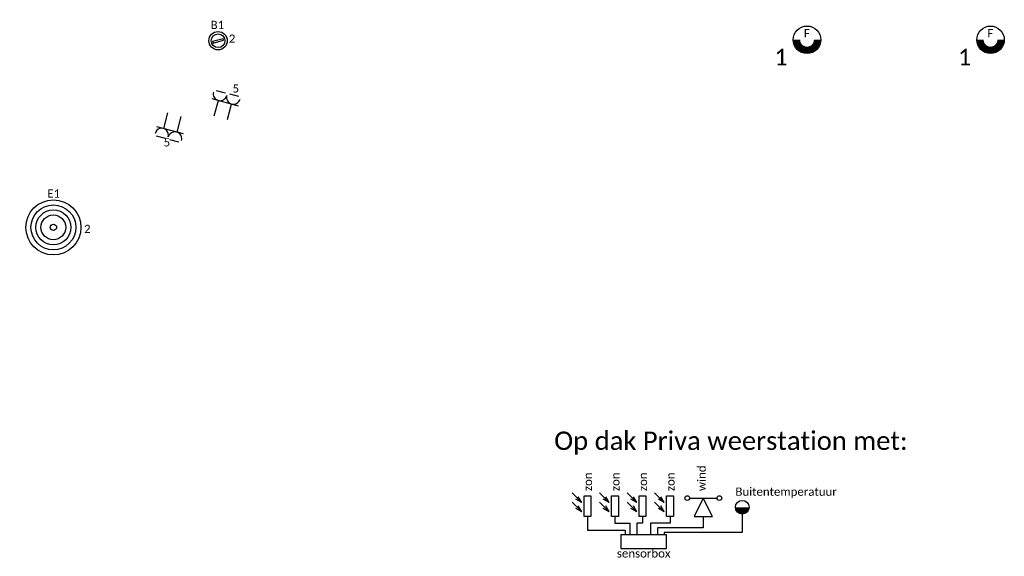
# Model space of a CAD drawing. Header units: millimetres. Extents: x -197899 to 120983, y -4228 to 45370.
# Tile 170 of 200: x 21257 to 31987, y -1524 to 4326. Entities that reach past the tile are written whole.
import ezdxf
from ezdxf.enums import TextEntityAlignment as Align

# ---------------------------------------------------------------- set-up
doc = ezdxf.new("R2010")
doc.units = ezdxf.units.MM
for name, color, linetype in [('EL6222--', 3, 'Continuous'), ('EL6223--', 3, 'Continuous'), ('EL6311--', 3, 'Continuous')]:
    doc.layers.add(name, color=color, linetype=linetype)
doc.styles.add('BURO-018', font='burofont.shx', dxfattribs={"height": 180})
doc.styles.add('STABICAD-018', font='calibri.ttf', dxfattribs={"height": 180})

# ---------------------------------------------------------------- blocks, each defined once
blk = doc.blocks.new('E00125CP')
at = {"color": 0, "linetype": 'Continuous'}
for p, q in [((-2.5, 6.5), (-0.5, 6.5)), ((0.5, 6.5), (2.5, 6.5))]:
    blk.add_line(p, q, dxfattribs=at)
blk = doc.blocks.new('*U304')
at = {"color": 0, "linetype": 'Continuous'}
for p, q in [((-3, 4.5), (3, 4.5)), ((-1.5, 1), (-1.5, 4.5)), ((1.5, 1), (1.5, 4.5))]:
    blk.add_line(p, q, dxfattribs=at)
for centre in [(-1.5, 6), (1.5, 6)]:
    blk.add_arc(centre, 1.5, 180, 0, dxfattribs=at)
at = {"color": 0, "linetype": 'ByBlock'}
blk.add_blockref('E00125CP', (0, 0), dxfattribs=at)
at = {"color": 0, "linetype": 'Continuous', "style": 'STABICAD-018'}
for tag, p in [('PANEL', (0, 11.5)), ('CIRCUIT', (0, 8.5)), ('SUBCIRCUIT', (4.5, 8.5)), ('ARTICLECODE', (0, 0))]:
    blk.add_attdef(tag, text='', height=1.8, dxfattribs=at).set_placement(p, align=Align.MIDDLE)
at = {"color": 0, "linetype": 'Continuous', "style": 'STABICAD-018', "flags": 1}
blk.add_attdef('POWERCODE', text='', height=1.8, dxfattribs=at).set_placement((13, 8.5), align=Align.MIDDLE)
blk = doc.blocks.new('*U305')
at = {"color": 0, "linetype": 'Continuous'}
for p, q in [((-3, 4.5), (3, 4.5)), ((-1.5, 1), (-1.5, 4.5)), ((1.5, 1), (1.5, 4.5))]:
    blk.add_line(p, q, dxfattribs=at)
for centre in [(-1.5, 6), (1.5, 6)]:
    blk.add_arc(centre, 1.5, 180, 0, dxfattribs=at)
at = {"color": 0, "linetype": 'ByBlock'}
blk.add_blockref('E00125CP', (0, 0), dxfattribs=at)
at = {"color": 0, "linetype": 'Continuous', "style": 'STABICAD-018'}
for tag, p in [('PANEL', (0, 11.5)), ('CIRCUIT', (0, 8.5)), ('SUBCIRCUIT', (4.5, 8.5)), ('ARTICLECODE', (0, 0))]:
    blk.add_attdef(tag, text='', height=1.8, dxfattribs=at).set_placement(p, align=Align.MIDDLE)
at = {"color": 0, "linetype": 'Continuous', "style": 'STABICAD-018', "flags": 1}
blk.add_attdef('POWERCODE', text='', height=1.8, dxfattribs=at).set_placement((13, 8.5), align=Align.MIDDLE)
blk = doc.blocks.new('*U512')
at = {"linetype": 'Continuous'}
for p, q in [((-57, -21), (47, 39)), ((-47, -39), (57, 21)), ((57, 21), (47, 39)), ((-57, -21), (-47, -39))]:
    blk.add_line(p, q, dxfattribs=at)
for radius in [100, 75]:
    blk.add_circle((0, 0), radius, dxfattribs=at)
at = {"color": 0, "linetype": 'Continuous', "style": 'STABICAD-018'}
for tag, p in [('LIGHTFIXTURECODE', (0, 225)), ('PANEL', (0, -225))]:
    blk.add_attdef(tag, text='', height=180, dxfattribs=at).set_placement(p, align=Align.MIDDLE)
for tag, p in [('CIRCUIT', (150, 0)), ('SWITCHCODE', (250, 0)), ('SUBCIRCUIT', (350, 0))]:
    blk.add_attdef(tag, text='', height=180, dxfattribs=at).set_placement(p, align=Align.MIDDLE_LEFT)
blk = doc.blocks.new('E00520')
at = {"color": 0, "linetype": 'Continuous'}
for p, q in [((-2.62, 6.12), (-0.5, 4)), ((-0.5, 4), (-1.8, 4.75)), ((-0.5, 4), (-1.25, 5.3)), ((0, 5.5), (1.5, 5.5)), ((0, 1), (0, 5.5)), ((1.5, 5.5), (1.5, 1)), ((-2.62, 4.12), (-0.5, 2)), ((-0.5, 2), (-1.8, 2.75)), ((-0.5, 2), (-1.25, 3.3)), ((1.5, 1), (0, 1))]:
    blk.add_line(p, q, dxfattribs=at)
at = {"color": 0, "linetype": 'Continuous', "style": 'STABICAD-018'}
for tag, p in [('SWITCHCODE', (0, 8)), ('ARTICLECODE', (0, 0))]:
    blk.add_attdef(tag, text='', height=1.8, dxfattribs=at).set_placement(p, align=Align.MIDDLE)
blk = doc.blocks.new('E00519')
at = {"color": 0, "linetype": 'Continuous'}
for p, q in [((-3, 5), (3, 5)), ((0, 5), (-2, 1)), ((2, 1), (0, 5)), ((-2, 1), (2, 1))]:
    blk.add_line(p, q, dxfattribs=at)
for centre in [(-3.5, 5), (3.5, 5)]:
    blk.add_circle(centre, 0.5, dxfattribs=at)
at = {"color": 0, "linetype": 'Continuous', "style": 'STABICAD-018'}
for tag, p in [('SWITCHCODE', (0, 8)), ('ARTICLECODE', (0, 0))]:
    blk.add_attdef(tag, text='', height=1.8, dxfattribs=at).set_placement(p, align=Align.MIDDLE)
blk = doc.blocks.new('E00113')
at = {"color": 0, "linetype": 'Continuous'}
for p, q in [((-5, 4), (-5, 1)), ((5, 4), (-5, 4)), ((5, 1), (5, 4)), ((-5, 1), (5, 1))]:
    blk.add_line(p, q, dxfattribs=at)
at = {"color": 0, "linetype": 'Continuous', "style": 'STABICAD-018'}
for tag, p in [('TEXT1', (0, 6)), ('TEXT2', (0, 2.5)), ('ARTICLECODE', (0, 0))]:
    blk.add_attdef(tag, text='', height=1.8, dxfattribs=at).set_placement(p, align=Align.MIDDLE)
blk = doc.blocks.new('PI_SYM067')
at = {"color": 0, "linetype": 'Continuous'}
blk.add_line((0, 2), (0, 1), dxfattribs=at)
at = {"color": 0, "linetype": 'Continuous', "const_width": 1.5}
blk.add_lwpolyline([(-0.75, 3.5, 1), (0.75, 3.5, 1)], format="xyb", dxfattribs=at)
at = {"color": 0, "linetype": 'Continuous'}
blk.add_circle((0, 3.5), 1.5, dxfattribs=at)
at = {"color": 0, "linetype": 'Continuous', "style": 'BURO-018'}
for tag, p in [('CV_TEXT1', (0, 6.5)), ('CV_VL', (7.5, 3.5))]:
    blk.add_attdef(tag, text='', height=1.8, dxfattribs=at).set_placement(p, align=Align.MIDDLE)
blk = doc.blocks.new('*U514')
for radius in [300, 245, 190, 135, 35]:
    blk.add_circle((0, 0), radius)
at = {"color": 0, "linetype": 'Continuous', "style": 'STABICAD-018'}
blk.add_attdef('CIRCUIT', text='', height=180, dxfattribs=at).set_placement((0, 299), align=Align.BOTTOM_RIGHT)
for tag, p in [('SWITCHCODE', (50, 299)), ('SUBCIRCUIT', (150, 299))]:
    blk.add_attdef(tag, text='', height=180, dxfattribs=at).set_placement(p, align=Align.BOTTOM_LEFT)
for tag, p in [('LIGHTFIXTURECODE', (0, -475)), ('PANEL', (0, -725))]:
    blk.add_attdef(tag, text='', height=180, dxfattribs=at).set_placement(p, align=Align.MIDDLE)
blk = doc.blocks.new('SPOT-15A')
at = {"color": 0, "linetype": 'Continuous', "const_width": 75}
for points in [[(0, 112, 0.414214), (-112, 0, 1)], [(-112, 0, 0.414214), (0, -112, 1)]]:
    blk.add_lwpolyline(points, format="xyb", dxfattribs=at)
at = {"color": 0, "linetype": 'Continuous'}
blk.add_circle((0, 0), 150, dxfattribs=at)
at = {"color": 0, "linetype": 'Continuous', "style": 'STABICAD-018'}
for tag, p in [('LIGHTFIXTURECODE', (-407, 330)), ('SWITCHCODE', (-402, -70)), ('PANEL', (-407, -270)), ('CIRCUIT', (-407, -470)), ('SUBCIRCUIT', (-107, -470))]:
    blk.add_attdef(tag, text='', height=180, dxfattribs=at).set_placement(p, align=Align.MIDDLE)

msp = doc.modelspace()

# ---------------------------------------------------------------- linework, layer by layer
at = {"layer": 'EL6223--'}
for p, q in [((29132, -1064), (29132, -1264)), ((27444, -1089), (27444, -1239)), ((27744, -1089), (27744, -1164)), ((27744, -1164), (27907, -1164)), ((27907, -1164), (27907, -1289)), ((28044, -1164), (27982, -1164)), ((27982, -1164), (27982, -1289)), ((28044, -1089), (28044, -1164)), ((28344, -1164), (28132, -1164)), ((28132, -1164), (28132, -1289)), ((28344, -1089), (28344, -1164)), ((28707, -1089), (28707, -1214)), ((27444, -1239), (27857, -1239)), ((27857, -1239), (27857, -1289)), ((28707, -1214), (28207, -1214)), ((28207, -1214), (28207, -1289)), ((29132, -1264), (28282, -1264)), ((28282, -1264), (28282, -1289))]:
    msp.add_line(p, q, dxfattribs=at)

# ---------------------------------------------------------------- block references
at = {"layer": 'EL6222--', "linetype": 'Continuous'}
ref = msp.add_blockref('*U304', (23436, 3209), dxfattribs=dict(at, xscale=50.00000000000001, yscale=50.00000000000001, rotation=344.9999998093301))
ref.add_attrib('CIRCUIT', '5', dxfattribs={"layer": '0', "color": 170, "linetype": 'ByBlock', "height": 90, "style": 'STABICAD-018'}).set_placement((23612, 3576), align=Align.MIDDLE)
ref = msp.add_blockref('*U305', (22954, 3338), dxfattribs=dict(at, xscale=50.00000000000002, yscale=50.00000000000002, rotation=165.0000018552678))
ref.add_attrib('CIRCUIT', '5', dxfattribs={"layer": '0', "color": 170, "linetype": 'ByBlock', "height": 90, "style": 'STABICAD-018'}).set_placement((22861, 2989), align=Align.MIDDLE)
at = {"layer": 'EL6223--', "linetype": 'Continuous'}
ref = msp.add_blockref('E00520', (27407, -1139), dxfattribs=dict(at, xscale=50, yscale=50))
ref.add_attrib('ARTICLECODE', 'zon', dxfattribs={"layer": '0', "color": 7, "linetype": 'ByBlock', "height": 90, "rotation": 90, "style": 'STABICAD-018'}).set_placement((27449, -711), align=Align.MIDDLE)
ref = msp.add_blockref('E00520', (27707, -1139), dxfattribs=dict(at, xscale=50, yscale=50))
ref.add_attrib('ARTICLECODE', 'zon', dxfattribs={"layer": '0', "color": 7, "linetype": 'ByBlock', "height": 90, "rotation": 90, "style": 'STABICAD-018'}).set_placement((27749, -711), align=Align.MIDDLE)
ref = msp.add_blockref('E00520', (28007, -1139), dxfattribs=dict(at, xscale=50, yscale=50))
ref.add_attrib('ARTICLECODE', 'zon', dxfattribs={"layer": '0', "color": 7, "linetype": 'ByBlock', "height": 90, "rotation": 90, "style": 'STABICAD-018'}).set_placement((28049, -711), align=Align.MIDDLE)
ref = msp.add_blockref('E00520', (28307, -1139), dxfattribs=dict(at, xscale=50, yscale=50))
ref.add_attrib('ARTICLECODE', 'zon', dxfattribs={"layer": '0', "color": 7, "linetype": 'ByBlock', "height": 90, "rotation": 90, "style": 'STABICAD-018'}).set_placement((28349, -711), align=Align.MIDDLE)
ref = msp.add_blockref('E00519', (28707, -1139), dxfattribs=dict(at, xscale=50, yscale=50))
ref.add_attrib('ARTICLECODE', 'wind', dxfattribs={"layer": '0', "color": 7, "linetype": 'ByBlock', "height": 90, "rotation": 90, "style": 'STABICAD-018'}).set_placement((28685, -673), align=Align.MIDDLE)
ref = msp.add_blockref('PI_SYM067', (29132, -1164), dxfattribs=dict(at, xscale=50, yscale=50, zscale=50))
ref.add_attrib('PRODUCTCODE', 'Buitentemperatuur', (29057, -864), dxfattribs={"layer": '0', "color": 7, "linetype": 'ByBlock', "height": 90, "style": 'STABICAD-018'})
ref = msp.add_blockref('E00113', (28057, -1489), dxfattribs=dict(at, xscale=50, yscale=50))
ref.add_attrib('TEXT2', 'sensorbox', dxfattribs={"layer": '0', "color": 7, "linetype": 'ByBlock', "height": 90, "style": 'STABICAD-018'}).set_placement((28057, -1489), align=Align.MIDDLE)
at = {"layer": 'EL6311--', "linetype": 'Continuous'}
ref = msp.add_blockref('*U512', (23419, 4097), dxfattribs=dict(at, rotation=345.0000000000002))
ref.add_attrib('CIRCUIT', '2', dxfattribs={"layer": '0', "color": 170, "linetype": 'ByBlock', "height": 90, "style": 'STABICAD-018'}).set_placement((23536, 4119), align=Align.MIDDLE_LEFT)
ref.add_attrib('LIGHTFIXTURECODE', 'B1', dxfattribs={"layer": '0', "color": 7, "linetype": 'ByBlock', "height": 90, "style": 'STABICAD-018'}).set_placement((23411, 4269), align=Align.MIDDLE)
ref = msp.add_blockref('SPOT-15A', (29837, 4107), dxfattribs=dict(at, rotation=90.00000000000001))
ref.add_attrib('CIRCUIT', '1', dxfattribs={"layer": '0', "color": 1, "linetype": 'Continuous', "height": 180, "style": 'STABICAD-018'}).set_placement((29554, 3919), align=Align.MIDDLE)
ref.add_attrib('LIGHTFIXTURECODE', 'F', dxfattribs={"layer": '0', "color": 1, "linetype": 'Continuous', "height": 90, "style": 'STABICAD-018'}).set_placement((29835, 4178), align=Align.MIDDLE)
ref = msp.add_blockref('SPOT-15A', (31837, 4107), dxfattribs=dict(at, rotation=90.00000000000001))
ref.add_attrib('CIRCUIT', '1', dxfattribs={"layer": '0', "color": 1, "linetype": 'Continuous', "height": 180, "style": 'STABICAD-018'}).set_placement((31554, 3919), align=Align.MIDDLE)
ref.add_attrib('LIGHTFIXTURECODE', 'F', dxfattribs={"layer": '0', "color": 1, "linetype": 'Continuous', "height": 90, "style": 'STABICAD-018'}).set_placement((31835, 4178), align=Align.MIDDLE)
at = {"layer": 'EL6311--', "color": 170, "linetype": 'Continuous'}
ref = msp.add_blockref('*U514', (21624, 2062), dxfattribs=dict(at, rotation=344.9999999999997))
ref.add_attrib('CIRCUIT', '2', dxfattribs={"layer": '0', "color": 170, "linetype": 'ByBlock', "height": 90, "style": 'STABICAD-018'}).set_placement((22029, 1973), align=Align.BOTTOM_RIGHT)
ref.add_attrib('LIGHTFIXTURECODE', 'E1', dxfattribs={"layer": '0', "color": 7, "linetype": 'ByBlock', "height": 90, "style": 'STABICAD-018'}).set_placement((21627, 2431), align=Align.MIDDLE)

# ---------------------------------------------------------------- texts
at = {"insert": (27082, -164), "char_height": 200, "attachment_point": 1, "style": 'STABICAD-018'}
msp.add_mtext_dynamic_manual_height_columns('Op dak Priva weerstation met:', width=4575, gutter_width=450, heights=[0], dxfattribs=at)

doc.saveas('drawing.dxf')
